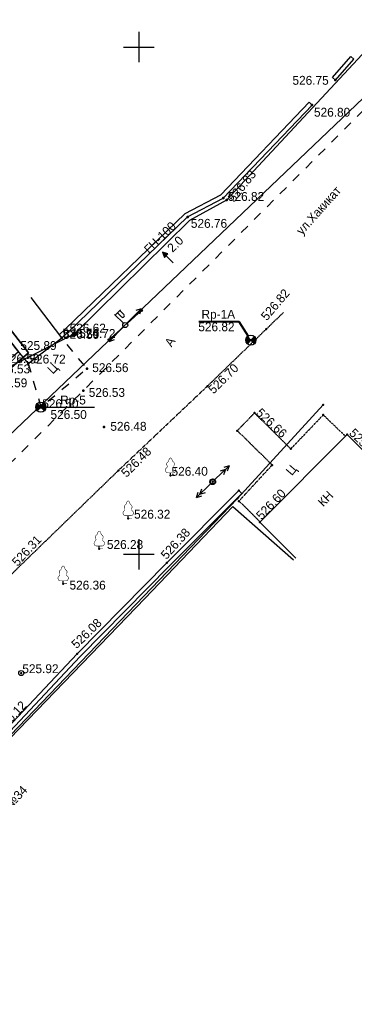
# Model space of a CAD drawing. Header units: millimetres. Extents: x 767170 to 66149698, y -983507 to 2493658.
# Tile 190 of 226: x 2905319 to 2938358, y -754105 to -657032. Entities that reach past the tile are written whole.
import ezdxf

# ---------------------------------------------------------------- set-up
doc = ezdxf.new("R2010")
doc.units = ezdxf.units.MM
doc.linetypes.add('Д_ТРОТ_ТРУБА', pattern=[3, 1.5, -1.5])
doc.linetypes.add('ДОРОГИ_СТРОЯЩ', pattern=[9, 8, -1])
for name, color, linetype in [('(001) Сетка', 92, 'Continuous'), ('(003) Пункты', 7, 'Continuous'), ('(004) Точки рельефа', 7, 'Continuous'), ('(004a) Точки рельефа (отк.)', 7, 'Continuous'), ('(007) Здания', 7, 'Continuous'), ('(013) Газ', 30, 'ИК_Газопровод -------г--------'), ('(016) Кабель', 1, 'Continuous'), ('(022) Возд. Линии', 7, 'Continuous'), ('(025) Дорога', 7, 'Continuous'), ('(037) Контуры', 7, 'Continuous'), ('(038) Деревья', 7, 'Continuous'), ('(040) Ограда', 7, 'Continuous'), ('V-NODE-TEXT', 11, 'Continuous'), ('Пикет', 7, 'Continuous')]:
    doc.layers.add(name, color=color, linetype=linetype)
doc.layers.add('ВВГ 3х2.5', color=5, linetype='Continuous', lineweight=40)
doc.styles.add('BM-431', font='txt')
doc.styles.add('D-431', font='txt')
doc.styles.add('P-131', font='txt')
doc.styles.add('S', font='txtwr', dxfattribs={"oblique": 15})
doc.styles.get("Standard").update_dxf_attribs({"font": 'isocpeui.ttf'})
doc.linetypes.add('GAZ_VOZDUSH', pattern='A,1,-2,["~",Standard,S=3,R=0,X=-1.5,Y=-1.5],-1,10', length=14)
doc.linetypes.add('ИК_Газопровод -------г--------', pattern='A,9,-0.6,["Г",Standard,S=1.2,R=0,X=0,Y=-0.6],-1.2', length=10.8)
doc.linetypes.add('ИК_Э_КАБ_НН', pattern='A,8,-2,["<",Standard,S=1,R=0,X=0,Y=-0.5],8,[">",Standard,S=1,R=0,X=-0.5,Y=-0.5],-2', length=20)
doc.linetypes.add('ОГРАДА_БЕТ', pattern='A,4,["|",Standard,S=0.8,R=0,X=0,Y=-0.8],4', length=8)

# ---------------------------------------------------------------- blocks, each defined once
blk = doc.blocks.new('f')
at = {"layer": '(022) Возд. Линии'}
for points in [[(0, 0.25), (0, 1.5)], [(0, 1.4), (0.75, 1.4)]]:
    blk.add_lwpolyline(points, dxfattribs=at)
blk.add_lwpolyline([(0.4875, 0.65), (0.4875, 0.65, 0.4142136), (0.65, 0.8125), (0.65, 1.4), (0.325, 1.4), (0.325, 0.8125, 0.4142136)], format="xyb", close=True, dxfattribs=at)
blk.add_circle((0, 0), 0.25, dxfattribs=at)
blk = doc.blocks.new('S1')
at = {"layer": '(022) Возд. Линии'}
for p, q in [((-2, 0), (-1.5, 0.25)), ((-2, 0), (-1.5, -0.25)), ((0, 0), (-2, 0))]:
    blk.add_line(p, q, dxfattribs=at)
blk = doc.blocks.new('S2')
at = {"layer": '(022) Возд. Линии'}
for p, q in [((0, 0), (2, 0)), ((2, 0), (1.5, 0.25)), ((2, 0), (1.5, -0.25))]:
    blk.add_line(p, q, dxfattribs=at)
blk = doc.blocks.new('s3')
at = {"layer": '(022) Возд. Линии'}
h = blk.add_hatch(dxfattribs=at)
h.set_pattern_fill('ANSI31', color=256, scale=0.01, angle=180, style=0)
h.set_pattern_definition([(225, (0.1, 0), (0.02245064, -0.02245064), [])])
edge = h.paths.add_edge_path()
edge.add_arc((-1.9, 0), 0.1, 0, 360)
blk.add_lwpolyline([(0, 0), (-2, 0)], dxfattribs=at)
blk.add_circle((-1.9, 0), 0.1, dxfattribs=at)
blk = doc.blocks.new('s4')
at = {"layer": '(022) Возд. Линии'}
h = blk.add_hatch(dxfattribs=at)
h.set_pattern_fill('ANSI31', color=256, scale=0.01, style=0)
h.set_pattern_definition([(45, (-0.1, 0), (-0.02245064, 0.02245064), [])])
edge = h.paths.add_edge_path()
edge.add_arc((1.9, 0), 0.1, 0, 360)
blk.add_lwpolyline([(0, 0), (2, 0)], dxfattribs=at)
blk.add_circle((1.9, 0), 0.1, dxfattribs=at)
blk = doc.blocks.new('prov-s')
at = {"layer": '(022) Возд. Линии'}
for name, p in [('s3', (-0.248, 0)), ('s4', (0.25, 0))]:
    blk.add_blockref(name, p, dxfattribs=at)
blk = doc.blocks.new('Setka')
at = {"layer": '(001) Сетка'}
for p, q in [((0, 1.5), (0, -1.5)), ((-1.5, 0), (1.5, 0))]:
    blk.add_line(p, q, dxfattribs=at)
blk = doc.blocks.new('I00110-flat-7')
h = blk.add_hatch(color=7)
edge = h.paths.add_edge_path()
edge.add_line((0.354, 0.354), (0, 0))
edge.add_line((0, 0), (0.354, -0.354))
edge.add_arc((0, 0), 0.5, 315, 405)
edge = h.paths.add_edge_path()
edge.add_line((-0.354, -0.354), (0, 0))
edge.add_line((0, 0), (-0.354, 0.354))
edge.add_arc((0, 0), 0.5, 135, 225)
at = {"layer": '(003) Пункты'}
blk.add_circle((0, 0), 0.5, dxfattribs=at)
at = {"color": 7}
for points in [[(0, 0), (-0.354, 0.354, 0.414214), (-0.354, -0.354)], [(0, 0), (0.354, -0.354, 0.414214), (0.354, 0.354)]]:
    blk.add_lwpolyline(points, format="xyb", close=True, dxfattribs=at)
blk.add_lwpolyline([(0.008, 0), (0.008, 0)], dxfattribs=at)
at = {"color": 4, "linetype": 'Continuous', "style": 'S', "oblique": 15}
blk.add_attdef('G', (0.692, 0.111), '', height=1, dxfattribs=at)
at = {"color": 4, "style": 'S', "oblique": 15}
blk.add_attdef('Z', (0.738, -1.15), '', height=1, dxfattribs=at)
blk = doc.blocks.new('wef-flat-10')
at = {"layer": '(025) Дорога', "linetype": 'Д_ТРОТ_ТРУБА'}
blk.add_hatch(color=0, dxfattribs=at).paths.add_polyline_path([(-1754815.989, -1398303.214), (-1754815.633, -1398302.864), (-1754816.161, -1398302.682)])
at = {"layer": '(022) Возд. Линии', "color": 0}
for points in [[(-1754816.161, -1398302.682), (-1754815.989, -1398303.214)], [(-1754815.11, -1398303.752), (-1754815.811, -1398303.039)]]:
    blk.add_lwpolyline(points, dxfattribs=at)
at = {"layer": '(025) Дорога', "color": 0, "linetype": 'Д_ТРОТ_ТРУБА'}
blk.add_lwpolyline([(-1754815.989, -1398303.214), (-1754815.633, -1398302.864), (-1754816.161, -1398302.682), (-1754815.989, -1398303.214)], close=True, dxfattribs=at)
blk.add_lwpolyline([(-1754815.989, -1398303.214), (-1754815.633, -1398302.864)], dxfattribs=at)
blk = doc.blocks.new('A$C05d28b1e')
at = {"layer": '(013) Газ', "linetype": 'ByBlock'}
h = blk.add_hatch(color=0, dxfattribs=at)
edge = h.paths.add_edge_path()
edge.add_arc((-22017, -90450), 250, 0, 360)
at = {"layer": '(003) Пункты', "ltscale": 600}
blk.add_line((-24833, -97675), (-20050, -97675), dxfattribs=at)
at = {"layer": '(004) Точки рельефа', "color": 7, "linetype": 'ByBlock', "lineweight": -2}
for p in [(3742, -65418), (1445, -67884), (-7336, -77046), (-10854, -78906), (-22017, -90450), (-26584, -93359), (-20797, -93861), (-25325, -97675), (-19100, -99608)]:
    blk.add_point(p, dxfattribs=at)
at = {"layer": '(004a) Точки рельефа (отк.)', "color": 7, "linetype": 'ByBlock', "lineweight": -2}
for p in [(-6995, -77251), (-22622, -90231), (-23270, -90848), (-21145, -96032)]:
    blk.add_point(p, dxfattribs=at)
at = {"layer": '(007) Здания', "ltscale": 600}
for points in [[(-33190, -84908), (-27799, -91911), (-26584, -93359)], [(-26584, -93359), (-23270, -90848), (-26290, -86863)]]:
    blk.add_lwpolyline(points, dxfattribs=at)
at = {"layer": '(013) Газ', "linetype": 'GAZ_VOZDUSH', "ltscale": 600, "flags": 128}
blk.add_lwpolyline([(139039, 153682), (138885, 152734), (135454, 145357), (130316, 142546), (115842, 109039), (104824, 79051), (99727, 68744), (82201, 34139), (52809, 3628), (56082, -3749), (32593, -24350), (33828, -29046), (31852, -35564), (-6995, -77251), (-10648, -79274), (-22017, -90450), (-29954, -94459), (-74554, -132816), (-76953, -135094)], dxfattribs=at)
at = {"layer": '(025) Дорога', "linetype": 'Д_ТРОТ_ТРУБА', "ltscale": 600, "flags": 128}
for points in [[(150815, 142076), (135921, 113311), (125552, 93370), (117383, 77821), (104208, 56333), (99627, 49152), (88708, 25275), (72217, 300), (60109, -13961), (40976, -33812), (21855, -53057), (7525, -67385), (-21145, -96032), (-41237, -115998), (-56020, -131074), (-73097, -148290), (-76079, -151266)], [(-26584, -93359), (-25325, -97675), (-20797, -93861), (-23270, -90848)]]:
    blk.add_lwpolyline(points, dxfattribs=at)
at = {"layer": '(040) Ограда', "ltscale": 600}
for points in [[(3444, -65152), (5269, -63106)], [(3742, -65418), (5567, -63372)], [(5567, -63372), (5269, -63106)], [(3444, -65152), (3742, -65418)], [(1156, -67607), (1445, -67884)]]:
    blk.add_lwpolyline(points, dxfattribs=at)
at = {"layer": '(040) Ограда', "linetype": 'ОГРАДА_БЕТ', "ltscale": 600, "flags": 128}
blk.add_lwpolyline([(-23513, -90527), (-22899, -89942), (-11091, -78579), (-7580, -76723), (1156, -67607)], dxfattribs=at)
at = {"layer": '(040) Ограда', "ltscale": 600, "flags": 128}
blk.add_lwpolyline([(-23270, -90848), (-22622, -90231), (-10854, -78906), (-7336, -77046), (1445, -67884)], dxfattribs=at)
at = {"layer": '(001) Сетка', "xscale": 1000, "yscale": 1000, "zscale": 1000}
for p in [(-15665, -62169), (-15665, -112169)]:
    blk.add_blockref('Setka', p, dxfattribs=at)
at = {"layer": '(022) Возд. Линии', "xscale": 1000, "yscale": 1000, "zscale": 1000}
for name, p in [('wef-flat-10', (1754802842, 1398220298)), ('I00110-flat-7', (-25333, -97675))]:
    blk.add_blockref(name, p, dxfattribs=at)
for name, p, rotation in [('prov-s', (-17009, -89574), 222.1070453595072), ('f', (-17010, -89574), 45.5668006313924), ('S2', (-16837, -89398), 45.5668006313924), ('S1', (-17186, -89754), 45.5668006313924)]:
    blk.add_blockref(name, p, dxfattribs=dict(at, rotation=rotation))
at = {"layer": '(003) Пункты', "style": 'D-431'}
for s, p in [('Rp-5', (-23434, -97400)), ('526.50', (-24382, -98834))]:
    blk.add_text(s, height=875, dxfattribs=at).set_placement(p)
at = {"layer": '(004) Точки рельефа', "linetype": 'ByBlock', "char_height": 875, "attachment_point": 4, "style": 'D-431'}
for s, insert in [('526.75', (-498, -65451)), ('526.80', (1626, -68595)), ('526.76', (-10528, -79553)), ('526.72', (-21552, -90411)), ('525.89', (-27360, -91598)), ('526.56', (-20265, -93779)), ('526.59', (-30255, -95272)), ('526.48', (-18480, -99563))]:
    blk.add_mtext(s, dxfattribs=dict(at, insert=insert))
at = {"layer": '(004) Точки рельефа', "linetype": 'ByBlock', "insert": (-6600, -77256), "char_height": 875, "attachment_point": 4, "rotation": 51.22379, "style": 'D-431'}
blk.add_mtext('526.83', dxfattribs=at)
at = {"layer": '(004a) Точки рельефа (отк.)', "linetype": 'ByBlock', "char_height": 875, "attachment_point": 4, "style": 'D-431'}
for s, insert in [('526.82', (-6870, -76901)), ('526.59', (-23145, -90498)), ('526.62', (-22497, -89881)), ('526.59', (-29049, -92895)), ('526.53', (-29975, -93904)), ('526.53', (-20607, -96220)), ('526.50', (-25200, -97325))]:
    blk.add_mtext(s, dxfattribs=dict(at, insert=insert))
at = {"layer": '(013) Газ', "color": 0, "linetype": 'Continuous', "style": 'BM-431'}
for s, p in [('ГН-100', (-14637, -82598)), ('2.0', (-12336, -82474))]:
    blk.add_text(s, height=875, rotation=44.50884, dxfattribs=at).set_placement(p)
at = {"layer": '(025) Дорога', "linetype": 'ДОРОГИ_СТРОЯЩ', "style": 'BM-431'}
for s, rotation, p in [('A', 57.47377, (-12431, -91800)), ('Ц', 45.42018, (-24163, -94467))]:
    blk.add_text(s, height=875, rotation=rotation, dxfattribs=at).set_placement(p)
blk = doc.blocks.new('U1081')
at = {"color": 7, "const_width": 0.375}
blk.add_lwpolyline([(0.0125, 0.0125, 1), (-0.0125, -0.0125, 1), (0.0125, 0.0125)], format="xyb", close=True, dxfattribs=at)
at = {"color": 7}
blk.add_circle((0, 0), 0.5, dxfattribs=at)
at = {"color": 4, "oblique": 15}
blk.add_attdef('Z', (1.177455, -0.732602), '', height=2, dxfattribs=at)
blk = doc.blocks.new('karagach')
at = {"const_width": 0.05}
for points in [[(-0.42, 0.746, 0.383603), (-0.341, 1.004, 0.352912)], [(-0.277, 1.346, 0.430853), (-0.341, 1.004, 0.548276)], [(-0.277, 1.346, 0.181567), (-0.156, 1.546, 0.303004)], [(0, 1.75, 0.246034), (-0.156, 1.546, 0.489079)], [(0, 1.75, -0.246034), (0.156, 1.546, -0.489079)], [(0.277, 1.346, -0.181567), (0.156, 1.546, -0.303004)], [(0.277, 1.346, -0.430853), (0.341, 1.004, -0.548276)], [(0.42, 0.746, -0.383603), (0.341, 1.004, -0.352912)], [(-0.42, 0.746, 0.626949), (-0.291, 0.275, 0.702465)], [(0.42, 0.746, -0.626949), (0.291, 0.275, -0.702465)]]:
    blk.add_lwpolyline(points, format="xyb", dxfattribs=at)
for points in [[(0, 0.275), (-0.291, 0.275)], [(0, 0), (0, 0.275)], [(0, 0.275), (0.291, 0.275)], [(0, 0), (0.375, 0)]]:
    blk.add_lwpolyline(points, dxfattribs=at)
blk.add_lwpolyline([(0, 0), (0, 0.275)])
blk = doc.blocks.new('I00110-flat-6')
h = blk.add_hatch(color=7)
edge = h.paths.add_edge_path()
edge.add_line((0.354, 0.354), (0, 0))
edge.add_line((0, 0), (0.354, -0.354))
edge.add_arc((0, 0), 0.5, 315, 405)
edge = h.paths.add_edge_path()
edge.add_line((-0.354, -0.354), (0, 0))
edge.add_line((0, 0), (-0.354, 0.354))
edge.add_arc((0, 0), 0.5, 135, 225)
at = {"layer": '(003) Пункты'}
blk.add_circle((0, 0), 0.5, dxfattribs=at)
at = {"color": 7}
for points in [[(0, 0), (-0.354, 0.354, 0.414214), (-0.354, -0.354)], [(0, 0), (0.354, -0.354, 0.414214), (0.354, 0.354)]]:
    blk.add_lwpolyline(points, format="xyb", close=True, dxfattribs=at)
blk.add_lwpolyline([(0.008, 0), (0.008, 0)], dxfattribs=at)
at = {"color": 4, "linetype": 'Continuous', "style": 'S', "oblique": 15}
blk.add_attdef('G', (0.692, 0.111), '', height=1, dxfattribs=at)
at = {"color": 4, "style": 'S', "oblique": 15}
blk.add_attdef('Z', (0.738, -1.15), '', height=1, dxfattribs=at)
blk = doc.blocks.new('asdaw1234141')
at = {"layer": '(013) Газ', "linetype": 'ByBlock'}
h = blk.add_hatch(color=0, dxfattribs=at)
edge = h.paths.add_edge_path()
edge.add_arc((-6352, -28281), 250, 0, 360)
at = {"layer": '(003) Пункты', "ltscale": 600}
blk.add_line((-9168, -35506), (-4385, -35506), dxfattribs=at)
at = {"layer": '(004) Точки рельефа', "color": 7, "linetype": 'ByBlock', "lineweight": -2}
for p in [(19407, -3249), (17110, -5715), (8329, -14877), (4811, -16737), (-6352, -28281), (-10919, -31190), (-5132, -31692), (-9660, -35506), (-3435, -37439)]:
    blk.add_point(p, dxfattribs=at)
at = {"layer": '(004a) Точки рельефа (отк.)', "color": 7, "linetype": 'ByBlock', "lineweight": -2}
for p in [(8670, -15082), (-6957, -28062), (-7605, -28679), (-5480, -33863)]:
    blk.add_point(p, dxfattribs=at)
at = {"layer": '(007) Здания', "ltscale": 600}
for points in [[(-17525, -22739), (-12134, -29742), (-10919, -31190)], [(-10919, -31190), (-7605, -28679), (-10625, -24694)]]:
    blk.add_lwpolyline(points, dxfattribs=at)
at = {"layer": '(007) Здания', "elevation": 525490}
blk.add_lwpolyline([(15495, -50378), (11950, -46852), (20565, -38190), (24110, -41716)], dxfattribs=at)
at = {"layer": '(013) Газ', "linetype": 'GAZ_VOZDUSH', "ltscale": 600, "flags": 128}
blk.add_lwpolyline([(18190, -35262), (9748, -44491), (-36618, -92749), (-37103, -92367), (-57221, -111523)], dxfattribs=at)
at = {"layer": '(016) Кабель', "linetype": 'ИК_Э_КАБ_НН', "flags": 128}
blk.add_lwpolyline([(-33446, -88967), (-33137, -89270), (578, -54353), (9277, -45284), (15270, -50551)], dxfattribs=at)
at = {"layer": '(022) Возд. Линии'}
for p, q in [((7478, -42679, 526510), (8917, -41291, 526510)), ((8557, -41638, 526510), (8024, -41805, 526510)), ((8557, -41638, 526510), (8371, -42165, 526510)), ((8917, -41291, 526510), (8384, -41458, 526510)), ((8917, -41291, 526510), (8731, -41818, 526510)), ((7118, -43027, 526510), (5679, -44415, 526510)), ((6038, -44068, 526510), (6225, -43541, 526510)), ((5679, -44415, 526510), (5865, -43888, 526510)), ((5679, -44415, 526510), (6212, -44248, 526510)), ((6038, -44068, 526510), (6572, -43901, 526510))]:
    blk.add_line(p, q, dxfattribs=at)
at = {"layer": '(025) Дорога', "linetype": 'Д_ТРОТ_ТРУБА'}
for points, elevation in [([(-64493, -105070), (-53854, -94447), (-47824, -88199), (-45983, -86685), (-44042, -84841), (-41326, -81884), (-39588, -79458), (-31164, -70747), (-21589, -60944), (-12051, -51459), (-2009, -41732), (6767, -33428), (12566, -27815), (14277, -26160)], 524612), ([(11975, -46826), (9888, -44750), (13168, -41201), (9718, -37817), (11427, -36069)], 526362), ([(11427, -36069), (14997, -39620), (18204, -36265), (20396, -38360)], 526362)]:
    blk.add_lwpolyline(points, dxfattribs=dict(at, elevation=elevation))
at = {"layer": '(025) Дорога', "linetype": 'Д_ТРОТ_ТРУБА', "ltscale": 600, "flags": 128}
blk.add_lwpolyline([(-10919, -31190), (-9660, -35506), (-5132, -31692), (-7605, -28679)], dxfattribs=at)
at = {"layer": '(040) Ограда', "ltscale": 600}
for points in [[(19109, -2983), (20934, -937)], [(21232, -1203), (20934, -937)], [(19407, -3249), (21232, -1203)], [(19109, -2983), (19407, -3249)], [(16821, -5438), (17110, -5715)]]:
    blk.add_lwpolyline(points, dxfattribs=at)
at = {"layer": '(040) Ограда', "linetype": 'ОГРАДА_БЕТ', "ltscale": 600, "flags": 128}
blk.add_lwpolyline([(-7848, -28358), (-7234, -27773), (4574, -16410), (8085, -14554), (16821, -5438)], dxfattribs=at)
at = {"layer": '(040) Ограда', "ltscale": 600, "flags": 128}
blk.add_lwpolyline([(-7605, -28679), (-6957, -28062), (4811, -16737), (8329, -14877), (17110, -5715)], dxfattribs=at)
at = {"layer": '(040) Ограда', "linetype": 'ОГРАДА_БЕТ', "elevation": 525985}
blk.add_lwpolyline([(-37592, -91797), (-37342, -91485), (-36640, -92047), (-30516, -85806), (-22288, -77055), (-13533, -67721), (-6076, -59819), (2773, -50835), (9881, -43712), (10161, -43998)], dxfattribs=at)
at = {"layer": '(040) Ограда', "elevation": 525985}
blk.add_lwpolyline([(-37592, -91797), (-36608, -92585), (-30228, -86083), (-21996, -77329), (-13242, -67995), (-5788, -60097), (3057, -51116), (10164, -43994)], dxfattribs=at)
blk.add_lwpolyline([(5929, -27060), (9861, -27060), (10792, -28483)])
at = {"color": 7, "const_width": 188, "elevation": 526510}
blk.add_lwpolyline([(7304, -42846, 1), (7292, -42860, 1), (7304, -42846)], format="xyb", close=True, dxfattribs=at)
at = {"color": 7}
blk.add_circle((7298, -42853, 526510), 250, dxfattribs=at)
at = {"layer": 'Пикет', "color": 7, "linetype": 'ByBlock', "lineweight": -2, "transparency": 16777216}
for p in [(12566, -27815, 526815), (-7636, -28614, 526740), (11073, -28901, 526819), (-10899, -31182, 526718), (6767, -33428, 526705), (18190, -35262, 526848), (11427, -36069, 526655), (18204, -36265, 526667), (9718, -37817, 526666), (20565, -38190, 525783), (14997, -39620, 526745), (-2009, -41732, 526481), (13168, -41201, 526742), (3130, -42249, 526400), (7298, -42853, 526803), (9748, -44491, 526744), (9881, -43712, 526685), (9888, -44750, 526721), (-1052, -46479, 526325), (11950, -46852, 526595), (-3907, -49462, 526282), (2773, -50835, 526377), (-7469, -52902, 526359), (-6076, -59819, 526076), (-11604, -61712, 525921)]:
    blk.add_point(p, dxfattribs=at)
at = {"layer": '(001) Сетка', "xscale": 1000, "yscale": 1000, "zscale": 1000}
for p in [(0, 0), (0, -50000)]:
    blk.add_blockref('Setka', p, dxfattribs=at)
at = {"layer": '(022) Возд. Линии', "xscale": 1000, "yscale": 1000, "zscale": 1000}
for name, p in [('wef-flat-10', (1754818507, 1398282467)), ('I00110-flat-6', (11066, -28901)), ('I00110-flat-7', (-9668, -35506))]:
    blk.add_blockref(name, p, dxfattribs=at)
at = {"layer": '(022) Возд. Линии'}
for name, p, xscale, yscale, zscale, rotation in [('prov-s', (-1344, -27405), 1000, 1000, 1000, 222.1070453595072), ('f', (-1345, -27405), 1000, 1000, 1000, 45.5668006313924), ('S2', (-1172, -27229), 1000, 1000, 1000, 45.5668006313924), ('S1', (-1521, -27585), 1000, 1000, 1000, 45.5668006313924), ('U1081', (-11604, -61712, 525628), 499.9999999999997, 499.9999999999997, 499.9999999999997, 4.802156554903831)]:
    blk.add_blockref(name, p, dxfattribs=dict(at, xscale=xscale, yscale=yscale, zscale=zscale, rotation=rotation))
at = {"layer": '(038) Деревья', "linetype": 'Continuous', "xscale": 1000, "yscale": 1000, "zscale": 1000}
for p in [(3130, -42249, 526107), (-1052, -46479, 526032), (-3907, -49462, 525989), (-7469, -52902, 526066)]:
    blk.add_blockref('karagach', p, dxfattribs=at)
at = {"layer": '(003) Пункты', "style": 'D-431'}
for s, p in [('Rp-1А', (6188, -26778)), ('Rp-5', (-7769, -35231)), ('526.50', (-8717, -36665))]:
    blk.add_text(s, height=875, dxfattribs=at).set_placement(p)
at = {"layer": '(004) Точки рельефа', "linetype": 'ByBlock', "char_height": 875, "attachment_point": 4, "style": 'D-431'}
for s, insert in [('526.75', (15167, -3282)), ('526.80', (17291, -6426)), ('526.76', (5137, -17384)), ('526.72', (-5887, -28242)), ('525.89', (-11695, -29429)), ('526.56', (-4600, -31610)), ('526.59', (-14590, -33103)), ('526.48', (-2815, -37394))]:
    blk.add_mtext(s, dxfattribs=dict(at, insert=insert))
at = {"layer": '(004) Точки рельефа', "linetype": 'ByBlock', "insert": (9065, -15087), "char_height": 875, "attachment_point": 4, "rotation": 51.22379, "style": 'D-431'}
blk.add_mtext('526.83', dxfattribs=at)
at = {"layer": '(004a) Точки рельефа (отк.)', "linetype": 'ByBlock', "char_height": 875, "attachment_point": 4, "style": 'D-431'}
for s, insert in [('526.82', (8795, -14732)), ('526.62', (-6832, -27712)), ('526.59', (-7480, -28329)), ('526.59', (-13384, -30726)), ('526.53', (-14310, -31735)), ('526.53', (-4942, -34051)), ('526.50', (-9535, -35156))]:
    blk.add_mtext(s, dxfattribs=dict(at, insert=insert))
at = {"layer": '(007) Здания', "style": 'P-131'}
blk.add_text('КН', height=875, rotation=45.79541, dxfattribs=at).set_placement((18208, -45381))
at = {"layer": '(013) Газ', "color": 0, "linetype": 'Continuous', "style": 'BM-431'}
for s, p in [('ГН-100', (1028, -20429)), ('2.0', (3329, -20305))]:
    blk.add_text(s, height=875, rotation=44.50884, dxfattribs=at).set_placement(p)
at = {"layer": '(025) Дорога', "linetype": 'ДОРОГИ_СТРОЯЩ', "style": 'BM-431'}
for s, rotation, p in [('ул.Хакикат', 48.15246, (16104, -18588)), ('A', 57.47377, (3234, -29631)), ('Ц', 45.42018, (-8498, -32298)), ('Ц', 49.55898, (15097, -42309))]:
    blk.add_text(s, height=875, rotation=rotation, dxfattribs=at).set_placement(p)
at = {"layer": '(037) Контуры', "color": 0, "linetype": 'ByBlock', "style": 'BM-431'}
blk.add_text('Территория детского сада №34', height=875, rotation=46.1425, dxfattribs=at).set_placement((-22873, -85763))
at = {"color": 4, "oblique": 15}
for p in [(7915, -43169, 526510), (-14957, -65237, 525926), (-30354, -80716, 525694), (-52139, -102428, 524466)]:
    blk.add_attdef('Z', p, '', height=1000, rotation=4.80216, dxfattribs=at)
at = {"layer": 'V-NODE-TEXT', "color": 7, "linetype": 'ByBlock', "char_height": 875, "attachment_point": 4, "style": 'D-431'}
for s, insert, rotation in [('{\\fD431|b0|i0|c0|p34;526.82}', (12309, -26755, 526815), 49.50431), ('{\\fD431|b0|i0|c0|p34;526.70}', (7072, -33946, 526705), 44.54576), ('{\\fD431|b0|i0|c0|p34;526.66}', (11796, -35836, 526655), 316.92597), ('{\\fD431|b0|i0|c0|p34;525.78}', (20996, -37835, 525783), 315.97243), ('{\\fD431|b0|i0|c0|p34;526.48}', (-1533, -42169, 526481), 44.60866), ('{\\fD431|b0|i0|c0|p34;526.60}', (11813, -46371, 526595), 46.45195), ('{\\fD431|b0|i0|c0|p34;526.38}', (2411, -50275, 526377), 47.60561), ('{\\fD431|b0|i0|c0|p34;526.31}', (-12295, -50959, 526307), 46.86515), ('{\\fD431|b0|i0|c0|p34;526.08}', (-6444, -59055, 526076), 44.28852), ('{\\fD431|b0|i0|c0|p34;526.12}', (-13789, -67270, 526117), 46.36812)]:
    blk.add_mtext(s, dxfattribs=dict(at, insert=insert, rotation=rotation))
for s, insert in [('{\\fD431|b0|i0|c0|p34;526.82}', (5872, -27580, 526819)), ('{\\fD431|b0|i0|c0|p34;526.74}', (-7535, -28194, 526740)), ('{\\fD431|b0|i0|c0|p34;526.72}', (-10799, -30763, 526718)), ('{\\fD431|b0|i0|c0|p34;526.40}', (3230, -41829, 526400)), ('{\\fD431|b0|i0|c0|p34;526.32}', (-469, -46059, 526325)), ('{\\fD431|b0|i0|c0|p34;526.28}', (-3149, -49042, 526282)), ('{\\fD431|b0|i0|c0|p34;526.36}', (-6844, -53050, 526359)), ('{\\fD431|b0|i0|c0|p34;525.92}', (-11503, -61292, 525921))]:
    blk.add_mtext(s, dxfattribs=dict(at, insert=insert))

msp = doc.modelspace()

# ---------------------------------------------------------------- block references
at = {"color": 5, "lineweight": 50}
msp.add_blockref('A$C05d28b1e', (2932748.06, -597565.05), dxfattribs=at)

# ---------------------------------------------------------------- next in the draw order: linework, layer by layer
for points in [[(2849025.24, -738923.43), (2846633.24, -741009.51), (2808064.75, -688015.26), (2731424.38, -571517.97), (2862404, -491940.66), (2925501.59, -604375.82), (2894245.04, -625055.52), (2894084.7, -628553.13), (2896032.82, -631192.96), (2875191.31, -649913.64), (2906180.05, -689868.9), (2858306.41, -730978.06), (2859153.09, -731963.84), (2854323.65, -736111.82)], [(2845990.74, -753451.75), (2985482.9, -620698.59)], [(2874239.06, -649828.05), (2905218.78, -689771.68), (2856939.91, -731228.8), (2857460.9, -731835.39), (2854805.8, -734115.84), (2854284.31, -733508.66), (2853149.42, -734498.41), (2854323.65, -736111.82), (2859153.09, -731963.84), (2858306.41, -730978.06), (2906180.05, -689868.9), (2875191.31, -649913.64)]]:
    msp.add_lwpolyline(points)
at = {"lineweight": 30}
for points in [[(2906180.05, -689868.9), (2875191.31, -649913.64)], [(2858306.41, -730978.06), (2906180.05, -689868.9)]]:
    msp.add_lwpolyline(points, dxfattribs=at)

# ---------------------------------------------------------------- next in the draw order: block references
at = {"layer": 'ВВГ 3х2.5', "color": 1, "lineweight": 40}
msp.add_blockref('asdaw1234141', (2917083.06, -659734.05), dxfattribs=at)

doc.saveas('drawing.dxf')
